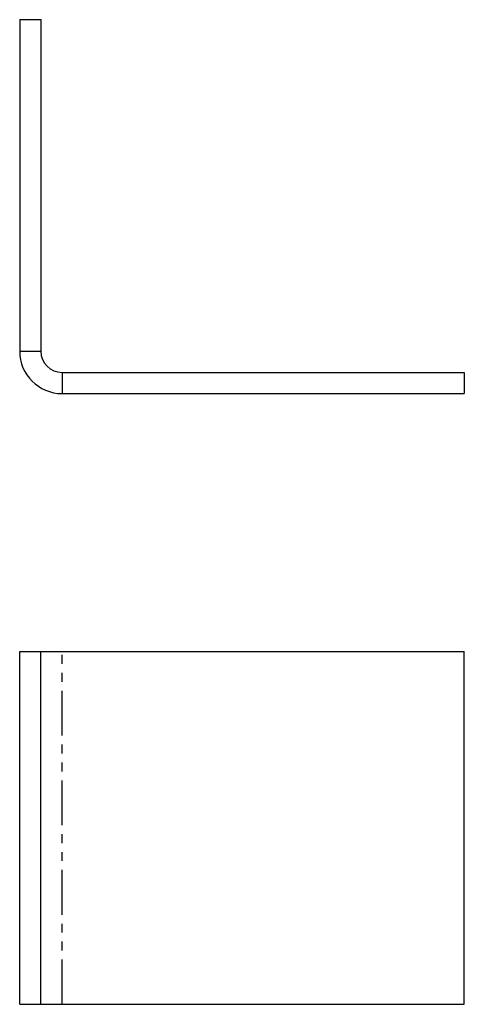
# Model space of a CAD drawing. Extents: x 69 to 132, y 100 to 240.
import ezdxf

# ---------------------------------------------------------------- set-up
doc = ezdxf.new("R2010")
doc.units = 0
doc.linetypes.add('PHANTOM', pattern=[12.7, 6.35, -1.27, 1.27, -1.27, 1.27, -1.27])
doc.layers.get('0').update_dxf_attribs({"linetype": 'CONTINUOUS'})
doc.layers.add('100', color=7, linetype='CONTINUOUS')

msp = doc.modelspace()

# ---------------------------------------------------------------- linework, layer by layer
at = {"color": 7, "linetype": 'PHANTOM'}
for p, q in [((68.94, 192.54), (71.94, 192.54)), ((74.94, 189.54), (74.94, 186.54)), ((74.94, 99.96), (74.94, 149.96))]:
    msp.add_line(p, q, dxfattribs=at)
at = {"layer": '100', "linetype": 'CONTINUOUS'}
for p, q in [((68.94, 239.54), (68.94, 192.54)), ((68.94, 239.54), (71.94, 239.54)), ((71.94, 239.54), (71.94, 192.54)), ((74.94, 189.54), (131.94, 189.54)), ((131.94, 189.54), (131.94, 186.54)), ((74.94, 186.54), (131.94, 186.54)), ((68.94, 99.96), (68.94, 149.96)), ((68.94, 149.96), (71.94, 149.96)), ((71.94, 99.96), (71.94, 149.96)), ((71.94, 149.96), (74.94, 149.96)), ((74.94, 149.96), (131.94, 149.96)), ((131.94, 99.96), (131.94, 149.96)), ((68.94, 99.96), (71.94, 99.96)), ((71.94, 99.96), (74.94, 99.96)), ((74.94, 99.96), (131.94, 99.96))]:
    msp.add_line(p, q, dxfattribs=at)
for radius in [6, 3]:
    msp.add_arc((74.94, 192.54), radius, 180, 270, dxfattribs=at)

doc.saveas('drawing.dxf')
